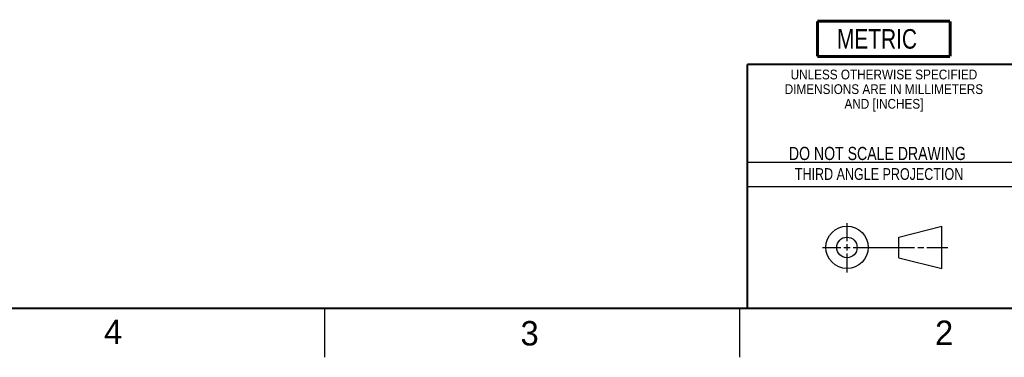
# Model space of a CAD drawing. Header units: inches. Extents: x 0 to 34, y 0 to 22.
# Tile 5 of 38: x 18.1 to 28.2, y 0 to 3.5. Entities that reach past the tile are written whole.
import ezdxf

# ---------------------------------------------------------------- set-up
doc = ezdxf.new("R2010")
doc.units = ezdxf.units.IN
doc.header["$LTSCALE"] = 1.87
doc.header["$MEASUREMENT"] = 0
doc.layers.get('0').update_dxf_attribs({"linetype": 'CONTINUOUS'})
doc.styles.get("Standard").update_dxf_attribs({"font": 'txt', "width": 0.8})
doc.styles.add('TEXTSTYLE_2', font='txt')
doc.styles.add('TEXTSTYLE_3', font='txt', dxfattribs={"width": 0.9})

# ---------------------------------------------------------------- blocks, each defined once
blk = doc.blocks.new('METRIC_BL1', base_point=(26.978, 3.262))
at = {"color": 7, "linetype": 'CONTINUOUS', "const_width": 0.0309}
for points in [[(26.298, 3.442), (27.658, 3.442)], [(26.298, 3.442), (26.298, 3.082)], [(27.658, 3.442), (27.658, 3.082)], [(26.298, 3.082), (27.658, 3.082)]]:
    blk.add_lwpolyline(points, dxfattribs=at)
at = {"color": 2, "linetype": 'CONTINUOUS', "width": 0.8}
blk.add_text('METRIC', height=0.2, dxfattribs=at).set_placement((26.499, 3.161))

msp = doc.modelspace()

# ---------------------------------------------------------------- linework, layer by layer
at = {"color": 2, "linetype": 'CONTINUOUS'}
for p, q in [((25.58, 2), (28.38, 2)), ((25.58, 1.75), (28.38, 1.75)), ((26.602, 1.188), (26.602, 1.375)), ((26.351, 1.126), (26.539, 1.126)), ((26.57, 1.126), (26.633, 1.126)), ((26.602, 1.094), (26.602, 1.157)), ((26.664, 1.126), (27.294, 1.126)), ((27.326, 1.126), (27.388, 1.126)), ((27.419, 1.126), (27.635, 1.126)), ((26.602, 0.87), (26.602, 1.063)), ((21.25, 0), (21.25, 0.5)), ((25.5, 0.5), (25.5, 0))]:
    msp.add_line(p, q, dxfattribs=at)
at = {"color": 7, "linetype": 'CONTINUOUS'}
for p, q in [((27.133, 1.23), (27.573, 1.343)), ((27.573, 0.909), (27.573, 1.343)), ((27.133, 1.02), (27.133, 1.23)), ((27.133, 1.02), (27.573, 0.909))]:
    msp.add_line(p, q, dxfattribs=at)
at = {"color": 7, "linetype": 'CONTINUOUS', "const_width": 0.02}
for points in [[(25.58, 3), (33.5, 3)], [(25.58, 3), (25.58, 0.5)], [(0.5, 0.5), (33.5, 0.5)]]:
    msp.add_lwpolyline(points, dxfattribs=at)
at = {"color": 7, "linetype": 'CONTINUOUS'}
for centre, radius in [((26.602, 1.126), 0.217), ((26.601, 1.125), 0.105)]:
    msp.add_circle(centre, radius, dxfattribs=at)

# ---------------------------------------------------------------- block references
at = {"color": 2, "linetype": 'CONTINUOUS'}
msp.add_blockref('METRIC_BL1', (26.978, 3.262), dxfattribs=at)

# ---------------------------------------------------------------- texts
at = {"color": 2, "linetype": 'CONTINUOUS', "line_spacing_factor": 0.9}
for s, insert, char_height, width, attachment_point, style in [('UNLESS OTHERWISE SPECIFIED', (26.98, 2.946), 0.1, 2.34, 2, 'TEXTSTYLE_3'), ('DIMENSIONS ARE IN MILLIMETERS', (26.98, 2.796), 0.1, 2.61, 2, 'TEXTSTYLE_3'), ('AND [INCHES]', (26.98, 2.646), 0.1, 1.08, 2, 'TEXTSTYLE_3'), ('4', (18.988, 0.387), 0.25, 0.25, 1, 'TEXTSTYLE_2'), ('3', (23.256, 0.371), 0.25, 0.25, 1, 'TEXTSTYLE_2'), ('2', (27.504, 0.376), 0.25, 0.25, 1, 'TEXTSTYLE_2')]:
    msp.add_mtext(s, dxfattribs=dict(at, insert=insert, char_height=char_height, width=width, attachment_point=attachment_point, style=style))
at = {"color": 7, "linetype": 'CONTINUOUS', "insert": (26.913, 2.155), "char_height": 0.135, "width": 2.16, "attachment_point": 2, "line_spacing_factor": 0.9}
msp.add_mtext('DO NOT SCALE DRAWING', dxfattribs=at)
at = {"color": 2, "linetype": 'CONTINUOUS', "insert": (26.93, 1.937), "char_height": 0.12, "width": 2.112, "attachment_point": 2, "line_spacing_factor": 0.9}
msp.add_mtext('THIRD ANGLE PROJECTION', dxfattribs=at)

doc.saveas('drawing.dxf')
